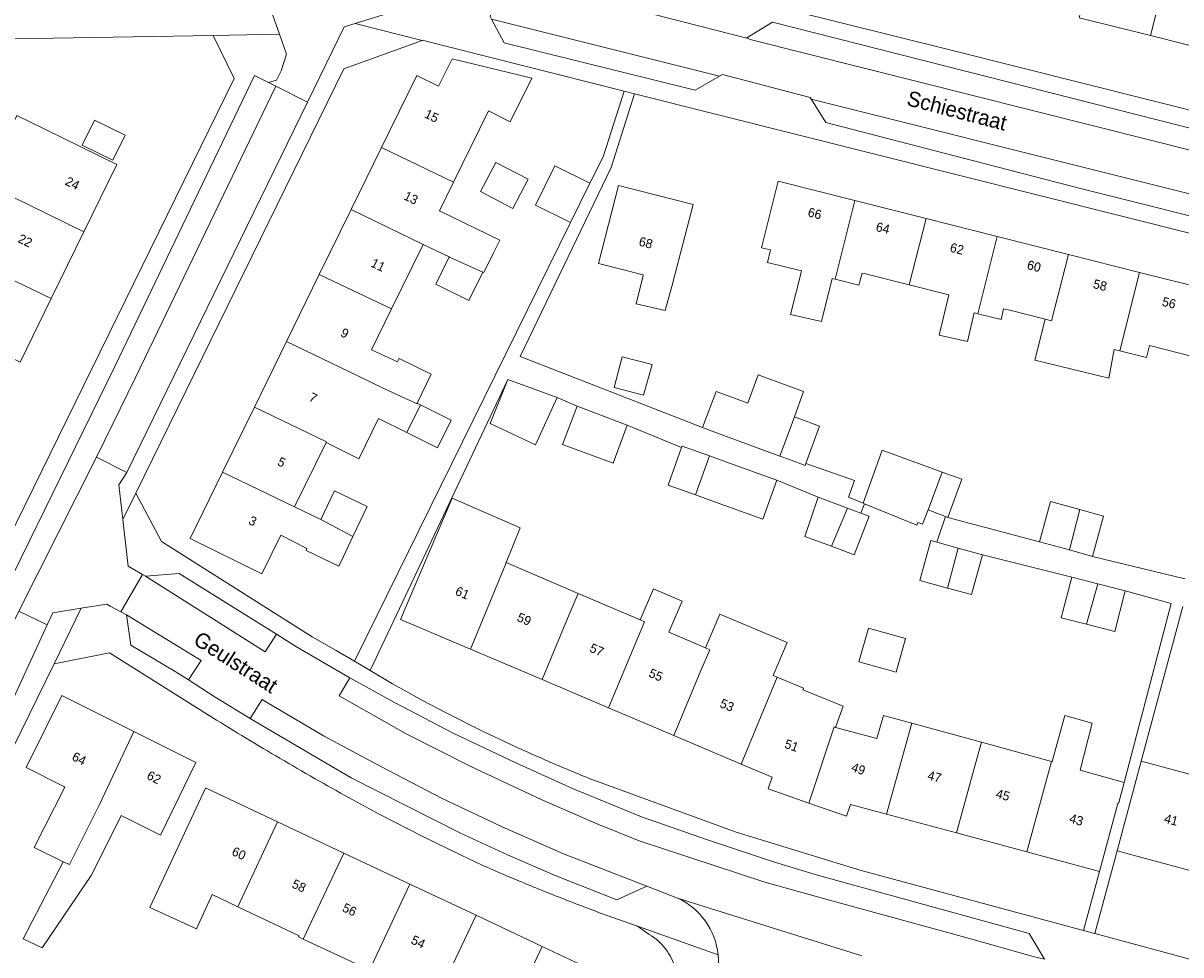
# Model space of a CAD drawing. Header units: metres. Extents: x 151448 to 154749, y 463108 to 465296.
# Tile 182 of 256: x 153131 to 153226, y 463683 to 463759. Entities that reach past the tile are written whole.
import ezdxf
from ezdxf.enums import TextEntityAlignment as Align

# ---------------------------------------------------------------- set-up
doc = ezdxf.new("R2010")
doc.units = ezdxf.units.M
for name, color, linetype, lineweight in [('B-PV-OG-BEBOUWING-GV', 1, 'Continuous', 9), ('B-PV-OG-BEBOUWING-T18', 2, 'Continuous', 9), ('B-PV-OG-TERREIN_ERF-GV', 253, 'Continuous', 9), ('B-PV-OG-TOPOGRAFIE-T18', 2, 'Continuous', 9), ('B-PV-VH-OPENVERHARDING_BETONSTRAATSTEEN-GV', 253, 'Continuous', 9), ('B-PV-VH-OPENVERHARDING_STRAATBAKSTEEN-GV', 253, 'Continuous', 9), ('B-PV-VH-OPENVERHARDING_TEGEL-GV', 253, 'Continuous', 9)]:
    doc.layers.add(name, color=color, linetype=linetype, lineweight=lineweight)
doc.styles.add('Drong', font='txt', dxfattribs={"height": 1.8})

msp = doc.modelspace()

# ---------------------------------------------------------------- linework, layer by layer
at = {"layer": 'B-PV-OG-BEBOUWING-GV', "flags": 128}
for points in [[(153225.506, 463765.915), (153219.662, 463767.389), (153217.685, 463759.485), (153223.532, 463758.022)], [(153231.397, 463764.429), (153231.865, 463766.395), (153229.782, 463766.91), (153229.3, 463764.958), (153225.506, 463765.915), (153223.532, 463758.022), (153229.38, 463756.559), (153231.351, 463764.441)], [(153160.397, 463748.844), (153166.309, 463745.982), (153169.175, 463751.835), (153170.967, 463750.946), (153172.744, 463754.53), (153166.193, 463756.104), (153165.083, 463753.864), (153163.291, 463754.753)], [(153128.848, 463748.177), (153127.746, 463745.929), (153130.036, 463744.807), (153135.955, 463741.905), (153138.667, 463747.437), (153132.747, 463750.338), (153130.457, 463751.46)], [(153135.822, 463749.017), (153138.336, 463747.785), (153139.348, 463749.85), (153136.834, 463751.082)], [(153160.397, 463748.844), (153157.895, 463743.734), (153163.812, 463740.884), (153163.813, 463740.884), (153165.945, 463739.858), (153165.993, 463739.835), (153168.705, 463738.613), (153168.807, 463738.567), (153169.593, 463740.176), (153170.101, 463741.215), (153165.157, 463743.63), (153166.309, 463745.982)], [(153172.437, 463746.231), (153169.784, 463747.611), (153168.536, 463745.211), (153171.188, 463743.831)], [(153175.927, 463742.688), (153177.514, 463745.904), (153174.634, 463747.325), (153173.047, 463744.11)], [(153184.321, 463737.764), (153185.983, 463744.151), (153179.851, 463745.725), (153178.204, 463739.321), (153181.886, 463738.384), (153181.873, 463738.332), (153181.305, 463736.007), (153183.683, 463735.466), (153184.305, 463737.737)], [(153199.265, 463744.475), (153192.975, 463746.061), (153191.601, 463740.61), (153192.34, 463740.423), (153192.079, 463739.39), (153194.882, 463738.699), (153194.851, 463738.578), (153193.968, 463735.118), (153196.522, 463734.561), (153197.408, 463738.075), (153197.638, 463738.019)], [(153127.324, 463739.273), (153133.269, 463736.425), (153135.955, 463741.905), (153130.036, 463744.807), (153128.824, 463742.334)], [(153155.292, 463738.419), (153161.219, 463735.586), (153163.813, 463740.884), (153163.812, 463740.884), (153157.895, 463743.734)], [(153205.107, 463743.002), (153199.265, 463744.475), (153197.638, 463738.019), (153199.598, 463737.535), (153199.849, 463738.53), (153200.024, 463738.486), (153203.733, 463737.551)], [(153203.733, 463737.551), (153206.991, 463736.729), (153206.171, 463733.422), (153208.522, 463732.908), (153209.063, 463735.259), (153209.351, 463735.189), (153210.949, 463741.528), (153205.107, 463743.002)], [(153210.949, 463741.528), (153209.351, 463735.189), (153211.279, 463734.718), (153211.475, 463735.598), (153211.991, 463735.468), (153214.887, 463734.737), (153215.416, 463734.604), (153216.791, 463740.055)], [(153168.705, 463738.613), (153165.993, 463739.835), (153165.945, 463739.858), (153164.847, 463737.617), (153167.564, 463736.285)], [(153221.009, 463732.146), (153222.632, 463738.582), (153216.791, 463740.055), (153215.416, 463734.604), (153214.887, 463734.737), (153214.037, 463731.382), (153220.114, 463729.887), (153220.561, 463732.259)], [(153119.927, 463736.534), (153124.795, 463734.112), (153130.718, 463731.22), (153133.269, 463736.425), (153127.324, 463739.273), (153126.005, 463736.582), (153125.903, 463736.632), (153121.119, 463738.93)], [(153161.219, 463735.586), (153155.292, 463738.419), (153152.598, 463732.917), (153158.516, 463730.067), (153160.652, 463729.029), (153163.314, 463727.802), (153163.329, 463727.833), (153164.487, 463730.225), (153161.85, 463731.502), (153161.724, 463731.241), (153159.567, 463732.213)], [(153222.632, 463738.582), (153221.009, 463732.146), (153223.201, 463731.593), (153223.449, 463732.579), (153227.1, 463731.658), (153228.474, 463737.109)], [(153152.598, 463732.917), (153149.959, 463727.528), (153155.87, 463724.663), (153155.843, 463724.607), (153158.544, 463723.284), (153160.158, 463726.581), (153162.482, 463725.43), (153163.605, 463727.697), (153163.329, 463727.833), (153163.314, 463727.802), (153160.652, 463729.029), (153158.516, 463730.067)], [(153181.908, 463728.493), (153182.607, 463731.029), (153180.165, 463731.661), (153179.497, 463729.127)], [(153169.306, 463726.165), (153173.036, 463724.434), (153174.82, 463728.299), (153170.78, 463729.799)], [(153187.861, 463728.814), (153186.764, 463725.845), (153187.994, 463725.391), (153193.102, 463723.503), (153194.295, 463726.733), (153195.055, 463728.791), (153191.331, 463730.167), (153190.474, 463727.849), (153189.162, 463728.334)], [(153147.345, 463722.189), (153153.264, 463719.34), (153155.843, 463724.607), (153155.87, 463724.663), (153149.959, 463727.528)], [(153163.605, 463727.697), (153162.482, 463725.43), (153165.007, 463724.179), (153166.13, 463726.446)], [(153180.557, 463726.03), (153176.462, 463727.599), (153175.246, 463724.464), (153179.407, 463722.923)], [(153194.295, 463726.733), (153193.102, 463723.503), (153193.904, 463723.207), (153195.174, 463722.738), (153195.234, 463722.9), (153196.367, 463725.967), (153194.751, 463726.565)], [(153186.171, 463720.305), (153187.339, 463723.511), (153185.073, 463724.325), (153185.027, 463724.197), (153183.92, 463721.114)], [(153205.282, 463719.073), (153206.424, 463722.188), (153201.5, 463723.993), (153199.931, 463719.642), (153200.063, 463719.588), (153204.363, 463717.83), (153204.444, 463718.047), (153204.823, 463717.911)], [(153187.339, 463723.511), (153186.171, 463720.305), (153188.117, 463719.606), (153191.693, 463718.322), (153192.846, 463721.534), (153189.27, 463722.818)], [(153153.264, 463719.34), (153147.345, 463722.189), (153144.676, 463716.739), (153150.561, 463713.821), (153152.125, 463717.014), (153154.277, 463715.902), (153154.202, 463715.744), (153156.894, 463714.464), (153157.264, 463715.242), (153158.046, 463716.887), (153155.411, 463718.288)], [(153206.424, 463722.188), (153205.282, 463719.073), (153206.704, 463718.529), (153206.904, 463718.452), (153208.049, 463721.592)], [(153155.411, 463718.288), (153158.046, 463716.887), (153159.225, 463719.368), (153156.533, 463720.648)], [(153167.691, 463707.645), (153170.582, 463714.604), (153170.642, 463714.752), (153171.792, 463717.61), (153166.194, 463720.036), (153161.969, 463710.073)], [(153197.343, 463716.094), (153198.648, 463719.236), (153196.257, 463720.129), (153195.161, 463716.905)], [(153198.648, 463719.236), (153197.343, 463716.094), (153199.21, 463715.399), (153200.442, 463718.567), (153199.756, 463718.823)], [(153217.724, 463719.118), (153215.334, 463719.779), (153214.42, 463716.472), (153216.885, 463715.791)], [(153216.885, 463715.791), (153218.776, 463715.268), (153219.69, 463718.575), (153217.724, 463719.118)], [(153206.864, 463712.667), (153207.742, 463715.944), (153205.991, 463716.429), (153205.513, 463716.562), (153204.607, 463713.293)], [(153207.742, 463715.944), (153206.864, 463712.667), (153208.829, 463712.122), (153209.735, 463715.391)], [(153167.691, 463707.645), (153173.577, 463705.148), (153175.8, 463710.495), (153176.541, 463712.227), (153170.642, 463714.752), (153170.582, 463714.604)], [(153218.268, 463709.688), (153219.217, 463713), (153217.069, 463713.554), (153216.209, 463710.219)], [(153179.042, 463702.829), (153181.982, 463709.898), (153181.645, 463710.042), (153176.541, 463712.227), (153175.8, 463710.495), (153173.577, 463705.148)], [(153179.042, 463702.829), (153184.399, 463700.556), (153186.62, 463705.904), (153187.342, 463707.604), (153187.011, 463707.745), (153183.989, 463709.039), (153185.08, 463711.589), (153182.737, 463712.592), (153181.645, 463710.042), (153181.982, 463709.898)], [(153219.217, 463713), (153218.268, 463709.688), (153220.598, 463709.087), (153221.459, 463712.422)], [(153184.399, 463700.556), (153189.915, 463698.215), (153192.876, 463705.343), (153192.545, 463705.483), (153193.692, 463708.199), (153188.185, 463710.525), (153187.011, 463707.745), (153187.342, 463707.604), (153186.62, 463705.904)], [(153200.373, 463709.377), (153199.599, 463706.604), (153202.659, 463705.75), (153203.433, 463708.523)], [(153192.876, 463705.343), (153189.915, 463698.215), (153192.475, 463697.129), (153192.14, 463696.166), (153195.483, 463695.004), (153197.565, 463701.26), (153197.682, 463701.22), (153198.306, 463702.972), (153194.982, 463704.297), (153195.036, 463704.432)], [(153140.059, 463700.888), (153134.145, 463703.855), (153131.226, 463697.934), (153134.328, 463696.368), (153134.41, 463696.326), (153131.873, 463691.36), (153134.251, 463690.197), (153134.789, 463689.97), (153137.252, 463694.891)], [(153201.866, 463694.098), (153203.933, 463701.564), (153201.614, 463702.199), (153201.07, 463700.31), (153197.682, 463701.22), (153197.565, 463701.26), (153195.483, 463695.004), (153198.569, 463693.932), (153198.903, 463694.895)], [(153215.413, 463698.423), (153213.383, 463691), (153219.351, 463689.394), (153220.855, 463694.987), (153220.937, 463695.06), (153221.37, 463696.709), (153217.748, 463697.71), (153218.749, 463701.574), (153216.506, 463702.196), (153215.451, 463698.413)], [(153134.251, 463690.197), (153130.98, 463683.873), (153132.547, 463683.116), (153136.548, 463689.061), (153138.982, 463693.899), (153139.03, 463693.994), (153142.244, 463692.371), (153145.155, 463698.331), (153140.059, 463700.888), (153137.252, 463694.891), (153134.789, 463689.97)], [(153207.599, 463692.556), (153209.146, 463698.141), (153209.654, 463699.999), (153203.933, 463701.564), (153201.866, 463694.098)], [(153209.654, 463699.999), (153209.146, 463698.141), (153207.599, 463692.556), (153213.383, 463691), (153215.413, 463698.423)], [(153227.165, 463689.361), (153229.173, 463696.716), (153222.77, 463698.45), (153220.793, 463691.087)], [(153148.591, 463686.501), (153151.869, 463693.461), (153145.991, 463696.227), (153145.95, 463696.246), (153141.385, 463686.442), (153145.196, 463684.684), (153146.494, 463687.495)], [(153151.869, 463693.461), (153148.591, 463686.501), (153153.628, 463684.115), (153153.587, 463684.028), (153153.973, 463683.847), (153157.298, 463690.907)], [(153157.298, 463690.907), (153153.973, 463683.847), (153157.399, 463682.242), (153159.404, 463681.298), (153162.727, 463688.352)], [(153162.727, 463688.352), (153159.404, 463681.298), (153161.18, 463680.461), (153164.838, 463678.753), (153168.156, 463685.798)], [(153170.271, 463676.208), (153173.584, 463683.243), (153168.156, 463685.798), (153164.838, 463678.753), (153168.271, 463677.15)], [(153173.584, 463683.243), (153170.271, 463676.208), (153172.046, 463675.372), (153175.385, 463673.799), (153178.698, 463680.837)]]:
    msp.add_lwpolyline(points, close=True, dxfattribs=at)
at = {"layer": 'B-PV-OG-TERREIN_ERF-GV', "flags": 128}
for points in [[(153189.435, 463761.271), (153206.95, 463756.879), (153245.74, 463747.151), (153246.992, 463752.153), (153241.074, 463753.634), (153235.227, 463755.097), (153229.38, 463756.559), (153223.532, 463758.022), (153217.685, 463759.485)], [(153112.548, 463681.635), (153148.291, 463754.511), (153146.588, 463758.035), (153123.548, 463757.653)], [(153240.912, 463738.251), (153181.18, 463753.255), (153179.264, 463747.191), (153171.792, 463731.668), (153186.764, 463725.845), (153187.861, 463728.814), (153189.162, 463728.334), (153190.474, 463727.849), (153191.331, 463730.167), (153195.055, 463728.791), (153194.295, 463726.733), (153194.751, 463726.565), (153196.367, 463725.967), (153195.234, 463722.9), (153199.223, 463721.496), (153198.751, 463720.124), (153199.931, 463719.642), (153201.5, 463723.993), (153206.424, 463722.188), (153208.049, 463721.592), (153206.904, 463718.452), (153214.42, 463716.472), (153215.334, 463719.779), (153217.724, 463719.118), (153219.69, 463718.575), (153218.776, 463715.268), (153226.354, 463713.431)], [(153130.457, 463751.46), (153132.747, 463750.338), (153138.667, 463747.437), (153135.955, 463741.905), (153133.269, 463736.425), (153130.718, 463731.22)], [(153227.1, 463731.658), (153223.449, 463732.579), (153223.201, 463731.593), (153221.009, 463732.146), (153220.561, 463732.259), (153220.114, 463729.887), (153214.037, 463731.382), (153214.887, 463734.737), (153211.991, 463735.468), (153211.475, 463735.598), (153211.279, 463734.718), (153209.351, 463735.189), (153209.063, 463735.259), (153208.522, 463732.908), (153206.171, 463733.422), (153206.991, 463736.729), (153203.733, 463737.551), (153200.024, 463738.486), (153199.849, 463738.53), (153199.598, 463737.535), (153197.638, 463738.019), (153197.408, 463738.075), (153196.522, 463734.561), (153193.968, 463735.118), (153194.851, 463738.578), (153194.882, 463738.699), (153192.079, 463739.39), (153192.34, 463740.423), (153191.601, 463740.61), (153192.975, 463746.061), (153199.265, 463744.475), (153205.107, 463743.002), (153210.949, 463741.528), (153216.791, 463740.055), (153222.632, 463738.582), (153228.474, 463737.109)], [(153173.577, 463705.148), (153167.691, 463707.645), (153161.969, 463710.073), (153166.194, 463720.036), (153171.792, 463717.61), (153170.642, 463714.752), (153176.541, 463712.227), (153181.645, 463710.042), (153182.737, 463712.592), (153185.08, 463711.589), (153183.989, 463709.039), (153187.011, 463707.745), (153188.185, 463710.525), (153193.692, 463708.199), (153192.545, 463705.483), (153192.876, 463705.343), (153195.036, 463704.432), (153194.982, 463704.297), (153198.306, 463702.972), (153197.682, 463701.22), (153201.07, 463700.31), (153201.614, 463702.199), (153203.933, 463701.564), (153209.654, 463699.999), (153215.413, 463698.423), (153215.451, 463698.413), (153216.506, 463702.196), (153218.749, 463701.574), (153217.748, 463697.71), (153221.37, 463696.709), (153225.23, 463711.409), (153221.459, 463712.422), (153220.598, 463709.087), (153218.268, 463709.688), (153216.209, 463710.219), (153217.069, 463713.554), (153209.735, 463715.391), (153208.829, 463712.122), (153206.864, 463712.667), (153204.607, 463713.293), (153205.513, 463716.562), (153205.991, 463716.429), (153206.704, 463718.529), (153205.282, 463719.073), (153204.823, 463717.911), (153204.444, 463718.047), (153204.363, 463717.83), (153200.063, 463719.588), (153199.756, 463718.823), (153200.442, 463718.567), (153199.21, 463715.399), (153197.343, 463716.094), (153195.161, 463716.905), (153196.257, 463720.129), (153192.846, 463721.534), (153191.693, 463718.322), (153188.117, 463719.606), (153186.171, 463720.305), (153183.92, 463721.114), (153185.027, 463724.197), (153180.557, 463726.03), (153179.407, 463722.923), (153175.246, 463724.464), (153176.462, 463727.599), (153174.82, 463728.299), (153173.036, 463724.434), (153169.306, 463726.165), (153170.78, 463729.799), (153159.469, 463705.891), (153161.31, 463704.81), (153162.157, 463704.324), (153163.826, 463703.409), (153165.534, 463702.509), (153168.748, 463700.893), (153170.971, 463699.834)], [(153226.181, 463711.153), (153222.77, 463698.45), (153229.173, 463696.716)], [(153146.854, 463701.83), (153138.069, 463707.344), (153133.508, 463706.435), (153119.979, 463678.862)], [(153178.121, 463696.767), (153189.516, 463692.609), (153199.79, 463689.478), (153218.048, 463684.55), (153219.351, 463689.394), (153213.383, 463691), (153207.599, 463692.556), (153201.866, 463694.098), (153198.903, 463694.895), (153198.569, 463693.932), (153195.483, 463695.004), (153192.14, 463696.166), (153192.475, 463697.129), (153189.915, 463698.215), (153184.399, 463700.556), (153179.042, 463702.829), (153173.577, 463705.148)], [(153168.658, 463689.923), (153166.936, 463690.726), (153163.841, 463692.248), (153160.212, 463694.103), (153158.086, 463695.242)], [(153182.378, 463684.222), (153181.41, 463684.889), (153178.299, 463686.009)]]:
    msp.add_lwpolyline(points, dxfattribs=at)
for points in [[(153163.723, 463757.633), (153157.307, 463755.297), (153140.215, 463720.464), (153140.22, 463720.455), (153142.325, 463716.481), (153154.704, 463708.666), (153156.666, 463707.536), (153158.176, 463706.649), (153175.927, 463742.688), (153173.047, 463744.11), (153174.634, 463747.325), (153177.514, 463745.904), (153178.585, 463748.075), (153180.317, 463753.471), (153163.734, 463757.637), (153163.729, 463757.635)], [(153149.959, 463727.528), (153152.598, 463732.917), (153155.292, 463738.419), (153157.895, 463743.734), (153160.397, 463748.844), (153163.291, 463754.753), (153165.083, 463753.864), (153166.193, 463756.104), (153172.744, 463754.53), (153170.967, 463750.946), (153169.175, 463751.835), (153166.309, 463745.982), (153165.157, 463743.63), (153170.101, 463741.215), (153169.593, 463740.176), (153168.807, 463738.567), (153168.705, 463738.613), (153167.564, 463736.285), (153164.847, 463737.617), (153165.945, 463739.858), (153163.813, 463740.884), (153161.219, 463735.586), (153159.567, 463732.213), (153161.724, 463731.241), (153161.85, 463731.502), (153164.487, 463730.225), (153163.329, 463727.833), (153163.605, 463727.697), (153166.13, 463726.446), (153165.007, 463724.179), (153162.482, 463725.43), (153160.158, 463726.581), (153158.544, 463723.284), (153155.843, 463724.607), (153153.264, 463719.34), (153155.411, 463718.288), (153156.533, 463720.648), (153159.225, 463719.368), (153158.046, 463716.887), (153157.264, 463715.242), (153156.894, 463714.464), (153154.202, 463715.744), (153154.277, 463715.902), (153152.125, 463717.014), (153150.561, 463713.821), (153144.676, 463716.739), (153147.345, 463722.189)], [(153135.822, 463749.017), (153136.834, 463751.082), (153139.348, 463749.85), (153138.336, 463747.785)], [(153172.437, 463746.231), (153171.188, 463743.831), (153168.536, 463745.211), (153169.784, 463747.611)], [(153184.321, 463737.764), (153184.305, 463737.737), (153183.683, 463735.466), (153181.305, 463736.007), (153181.873, 463738.332), (153181.886, 463738.384), (153178.204, 463739.321), (153179.851, 463745.725), (153185.983, 463744.151)], [(153181.908, 463728.493), (153179.497, 463729.127), (153180.165, 463731.661), (153182.607, 463731.029)], [(153200.373, 463709.377), (153203.433, 463708.523), (153202.659, 463705.75), (153199.599, 463706.604)], [(153140.059, 463700.888), (153145.155, 463698.331), (153142.244, 463692.371), (153139.03, 463693.994), (153138.982, 463693.899), (153136.548, 463689.061), (153132.547, 463683.116), (153130.98, 463683.873), (153134.251, 463690.197), (153131.873, 463691.36), (153134.41, 463696.326), (153134.328, 463696.368), (153131.226, 463697.934), (153134.145, 463703.855)], [(153168.156, 463685.798), (153173.584, 463683.243), (153178.698, 463680.837), (153175.385, 463673.799), (153172.046, 463675.372), (153170.271, 463676.208), (153168.271, 463677.15), (153164.838, 463678.753), (153161.18, 463680.461), (153159.404, 463681.298), (153157.399, 463682.242), (153153.973, 463683.847), (153153.587, 463684.028), (153153.628, 463684.115), (153148.591, 463686.501), (153146.494, 463687.495), (153145.196, 463684.684), (153141.385, 463686.442), (153145.95, 463696.246), (153145.991, 463696.227), (153151.869, 463693.461), (153157.298, 463690.907), (153162.727, 463688.352)], [(153244.713, 463684.607), (153238.881, 463686.187), (153232.968, 463687.789), (153227.165, 463689.361), (153220.793, 463691.087), (153218.971, 463684.301), (153277.231, 463668.574), (153279.04, 463675.308), (153273.418, 463676.831), (153267.593, 463678.409), (153261.667, 463680.014), (153255.982, 463681.554), (153250.395, 463683.068)]]:
    msp.add_lwpolyline(points, close=True, dxfattribs=at)
at = {"layer": 'B-PV-OG-TERREIN_ERF-GV'}
for points in [[(153152.429, 463698.465, -0.00669), (153146.854, 463701.83)], [(153170.971, 463699.834, 0.006446), (153174.527, 463698.255)], [(153158.086, 463695.242, -0.006534), (153152.429, 463698.465)], [(153174.527, 463698.255, 0.006684), (153178.121, 463696.767)], [(153171.416, 463688.727, -0.008038), (153168.658, 463689.923)], [(153175.211, 463687.19, -0.005579), (153171.416, 463688.727)], [(153178.299, 463686.009, -0.006797), (153175.211, 463687.19)], [(153184.016, 463677.953, 0.417271), (153182.378, 463684.222)]]:
    msp.add_lwpolyline(points, format="xyb", dxfattribs=at)
at = {"layer": 'B-PV-VH-OPENVERHARDING_BETONSTRAATSTEEN-GV', "flags": 128}
for points in [[(153151.181, 463760.517), (153152.024, 463758.13), (153152.596, 463756.512), (153152.164, 463755.12), (153151.771, 463754.376), (153151.121, 463754.182), (153151.717, 463753.88), (153154.315, 463752.561), (153154.839, 463753.637), (153157.322, 463758.735), (153158.228, 463759.013), (153164.265, 463760.865)], [(153273.566, 463738.546), (153192.491, 463759.13), (153190.394, 463757.827), (153190.659, 463757.715), (153273.704, 463736.826), (153273.764, 463737.075)], [(153272.819, 463733.144), (153272.89, 463733.471), (153195.678, 463752.807), (153195.692, 463752.785), (153196.884, 463750.902), (153217.8, 463745.461), (153272.083, 463731.873)]]:
    msp.add_lwpolyline(points, dxfattribs=at)
for points in [[(153169.439, 463759.373), (153170.478, 463757.442), (153186.137, 463753.531), (153188.156, 463754.696)], [(153116.148, 463685.338), (153117.73, 463684.564), (153124.961, 463699.182), (153126.641, 463702.649), (153130.619, 463710.755), (153137.006, 463723.4), (153140.237, 463730.013), (153151.717, 463753.88), (153151.121, 463754.182), (153149.977, 463754.749), (153138.489, 463730.862), (153135.271, 463724.27), (153134.695, 463723.09), (153129.522, 463712.516), (153129.032, 463711.516), (153123.383, 463699.959)], [(153137.006, 463723.4), (153130.619, 463710.755), (153132.955, 463709.637), (153133.415, 463710.633), (153135.748, 463711.005), (153137.845, 463711.34), (153138.124, 463711.187), (153139.006, 463710.702), (153140.771, 463713.788), (153139.935, 463714.271), (153139.584, 463714.473), (153139.155, 463718.298), (153138.836, 463721.134), (153139.488, 463722.152)], [(153151.767, 463708.884), (153143.783, 463713.87), (153141.017, 463713.647), (153150.846, 463707.431)], [(153144.548, 463705.115), (153145.597, 463706.706), (153139.456, 463710.455), (153139.826, 463707.988), (153143.467, 463705.804)], [(153157.785, 463705.294), (153156.917, 463703.822), (153162.415, 463700.693), (153167.726, 463698.013), (153173.513, 463695.306), (153178.166, 463693.275), (153181.566, 463691.898), (153191.877, 463688.524), (153197.179, 463687.035), (153208.681, 463683.88), (153213.895, 463682.422), (153214.821, 463682.187), (153213.56, 463684.293), (153196.189, 463689.084), (153192.672, 463690.167), (153187.158, 463691.984), (153181.733, 463693.89), (153176.068, 463696.212), (153171.415, 463698.301), (153166.285, 463700.744), (153161.452, 463703.278)], [(153182.179, 463688.179), (153175.348, 463690.853), (153170.313, 463693.058), (153165.33, 463695.413), (153160.348, 463698.004), (153155.633, 463700.542), (153150.948, 463703.284), (153150.601, 463703.506), (153149.616, 463701.957), (153150.034, 463701.702), (153157.913, 463697.071), (153166.833, 463692.564), (153170.74, 463690.769), (153174.646, 463689.063), (153179.715, 463687.066)]]:
    msp.add_lwpolyline(points, close=True, dxfattribs=at)
at = {"layer": 'B-PV-VH-OPENVERHARDING_STRAATBAKSTEEN-GV', "flags": 128}
for points in [[(153272.89, 463733.471), (153273.704, 463736.826), (153190.659, 463757.715), (153190.394, 463757.827), (153190.389, 463757.824), (153183.85, 463759.489), (153170.215, 463763), (153169.326, 463759.582), (153169.439, 463759.373), (153188.156, 463754.696), (153188.397, 463754.835), (153195.585, 463752.954), (153195.678, 463752.807)], [(153151.717, 463753.88), (153140.237, 463730.013), (153137.006, 463723.4), (153139.488, 463722.152), (153154.315, 463752.561)], [(153117.73, 463684.564), (153120.375, 463683.262), (153125.793, 463694.139), (153132.955, 463709.637), (153130.619, 463710.755), (153126.641, 463702.649), (153124.961, 463699.182)]]:
    msp.add_lwpolyline(points, close=True, dxfattribs=at)
for points in [[(153213.895, 463682.422), (153208.681, 463683.88), (153197.179, 463687.035), (153191.877, 463688.524), (153181.566, 463691.898), (153178.166, 463693.275), (153173.513, 463695.306), (153167.726, 463698.013), (153162.415, 463700.693), (153156.917, 463703.822), (153157.785, 463705.294), (153157.752, 463705.312), (153153.424, 463707.849), (153151.767, 463708.884), (153150.846, 463707.431), (153141.017, 463713.647), (153140.771, 463713.788), (153139.006, 463710.702), (153139.456, 463710.455), (153145.597, 463706.706), (153144.548, 463705.115), (153146.751, 463703.709), (153149.616, 463701.957), (153150.601, 463703.506), (153150.948, 463703.284), (153155.633, 463700.542), (153160.348, 463698.004), (153165.33, 463695.413), (153170.313, 463693.058), (153175.348, 463690.853), (153182.179, 463688.179), (153184.713, 463687.209), (153199.844, 463682.47)], [(153199.844, 463682.47), (153184.713, 463687.209)]]:
    msp.add_lwpolyline(points, dxfattribs=at)
at = {"layer": 'B-PV-VH-OPENVERHARDING_STRAATBAKSTEEN-GV'}
for points in [[(153184.713, 463687.209, -0.262668), (153188.043, 463682.551)], [(153188.043, 463682.551, -0.141417), (153187.491, 463679.369)]]:
    msp.add_lwpolyline(points, format="xyb", dxfattribs=at)
at = {"layer": 'B-PV-VH-OPENVERHARDING_TEGEL-GV', "flags": 128}
for points in [[(153164.265, 463760.865), (153158.228, 463759.013), (153163.723, 463757.633), (153163.729, 463757.635), (153163.734, 463757.637), (153180.317, 463753.471), (153181.18, 463753.255), (153240.912, 463738.251), (153244.067, 463737.458), (153272.211, 463730.389), (153302.626, 463722.749), (153305.799, 463721.952), (153352.673, 463710.178), (153358.204, 463708.766), (153355.762, 463712.723), (153353.563, 463713.261), (153353.14, 463713.364)], [(153368.532, 463716.358), (153310.482, 463730.915), (153307.377, 463731.694), (153274.49, 463739.941), (153248.869, 463746.366), (153245.74, 463747.151), (153206.95, 463756.879), (153189.435, 463761.271)], [(153152.024, 463758.13), (153151.181, 463760.517), (153150.9, 463760.426), (153148.969, 463760.479), (153071.682, 463759.084), (153069.728, 463759.056), (153068.583, 463759.019), (153066.67, 463758.953), (153048.958, 463758.665)], [(153272.083, 463731.873), (153217.8, 463745.461), (153196.884, 463750.902), (153195.692, 463752.785), (153195.678, 463752.807), (153195.585, 463752.954), (153188.397, 463754.835), (153188.156, 463754.696), (153186.137, 463753.531), (153170.478, 463757.442), (153169.439, 463759.373)], [(153183.85, 463759.489), (153190.389, 463757.824), (153190.394, 463757.827), (153192.491, 463759.13), (153273.566, 463738.546)], [(153123.548, 463757.653), (153146.588, 463758.035), (153152.024, 463758.13)], [(153170.971, 463699.834), (153168.748, 463700.893), (153165.534, 463702.509), (153163.826, 463703.409), (153162.157, 463704.324), (153161.31, 463704.81), (153159.469, 463705.891), (153158.176, 463706.649), (153156.666, 463707.536), (153154.704, 463708.666), (153142.325, 463716.481), (153140.22, 463720.455), (153139.155, 463718.298), (153139.584, 463714.473), (153139.935, 463714.271), (153140.771, 463713.788), (153141.017, 463713.647), (153143.783, 463713.87), (153151.767, 463708.884), (153153.424, 463707.849), (153157.752, 463705.312), (153157.785, 463705.294), (153161.452, 463703.278), (153166.285, 463700.744), (153171.415, 463698.301), (153176.068, 463696.212), (153181.733, 463693.89), (153187.158, 463691.984), (153192.672, 463690.167), (153196.189, 463689.084), (153213.56, 463684.293), (153214.821, 463682.187)], [(153226.354, 463713.431), (153218.776, 463715.268), (153216.885, 463715.791), (153214.42, 463716.472), (153206.904, 463718.452), (153206.704, 463718.529), (153205.991, 463716.429), (153207.742, 463715.944), (153209.735, 463715.391), (153217.069, 463713.554), (153219.217, 463713), (153221.459, 463712.422), (153225.23, 463711.409), (153221.37, 463696.709), (153220.937, 463695.06), (153220.855, 463694.987), (153219.351, 463689.394), (153218.048, 463684.55), (153218.971, 463684.301), (153220.793, 463691.087), (153222.77, 463698.45), (153226.181, 463711.153)], [(153184.713, 463687.209), (153182.179, 463688.179), (153179.715, 463687.066), (153174.646, 463689.063), (153170.74, 463690.769), (153166.833, 463692.564), (153157.913, 463697.071), (153150.034, 463701.702), (153149.616, 463701.957), (153146.751, 463703.709), (153144.548, 463705.115), (153143.467, 463705.804), (153139.826, 463707.988), (153139.456, 463710.455), (153139.006, 463710.702), (153138.124, 463711.187), (153137.845, 463711.34), (153135.748, 463711.005), (153133.508, 463706.435), (153138.069, 463707.344), (153146.854, 463701.83)], [(153338.027, 463648.927), (153340.975, 463650.626), (153342.236, 463655.297), (153341.101, 463653.786), (153339.313, 463652.811), (153337.81, 463652.392), (153337.74, 463652.241), (153278.147, 463668.327), (153277.231, 463668.574), (153218.971, 463684.301), (153218.048, 463684.55), (153199.79, 463689.478), (153189.516, 463692.609), (153178.121, 463696.767)], [(153158.086, 463695.242), (153160.212, 463694.103), (153163.841, 463692.248), (153166.936, 463690.726), (153168.658, 463689.923)], [(153178.299, 463686.009), (153181.41, 463684.889), (153188.043, 463682.551)], [(153188.043, 463682.551), (153181.41, 463684.889), (153182.378, 463684.222)]]:
    msp.add_lwpolyline(points, dxfattribs=at)
for points in [[(153139.155, 463718.298), (153140.22, 463720.455), (153140.215, 463720.464), (153157.307, 463755.297), (153163.723, 463757.633), (153158.228, 463759.013), (153157.322, 463758.735), (153154.839, 463753.637), (153154.315, 463752.561), (153139.488, 463722.152), (153138.836, 463721.134)], [(153116.148, 463685.338), (153123.383, 463699.959), (153129.032, 463711.516), (153129.522, 463712.516), (153134.695, 463723.09), (153135.271, 463724.27), (153138.489, 463730.862), (153149.977, 463754.749), (153151.121, 463754.182), (153151.771, 463754.376), (153152.164, 463755.12), (153152.596, 463756.512), (153152.024, 463758.13), (153146.588, 463758.035), (153148.291, 463754.511), (153112.548, 463681.635), (153111.009, 463678.426), (153103.046, 463661.826), (153101.317, 463661.231), (153099.495, 463661.377), (153103.513, 463659.987), (153109.286, 463671.713)], [(153193.102, 463723.503), (153187.994, 463725.391), (153186.764, 463725.845), (153171.792, 463731.668), (153179.264, 463747.191), (153181.18, 463753.255), (153180.317, 463753.471), (153178.585, 463748.075), (153177.514, 463745.904), (153175.927, 463742.688), (153158.176, 463706.649), (153159.469, 463705.891), (153170.78, 463729.799), (153174.82, 463728.299), (153176.462, 463727.599), (153180.557, 463726.03), (153185.027, 463724.197), (153185.073, 463724.325), (153187.339, 463723.511), (153189.27, 463722.818), (153192.846, 463721.534), (153196.257, 463720.129), (153198.648, 463719.236), (153199.756, 463718.823), (153200.063, 463719.588), (153199.931, 463719.642), (153198.751, 463720.124), (153199.223, 463721.496), (153195.234, 463722.9), (153195.174, 463722.738), (153193.904, 463723.207)], [(153135.748, 463711.005), (153133.415, 463710.633), (153132.955, 463709.637), (153125.793, 463694.139), (153120.375, 463683.262), (153108.085, 463657.902), (153109.326, 463657.443), (153116.009, 463671.024), (153116.863, 463670.56), (153119.491, 463669.133), (153122.083, 463675.86), (153122.796, 463677.709), (153119.979, 463678.862), (153133.508, 463706.435)]]:
    msp.add_lwpolyline(points, close=True, dxfattribs=at)
at = {"layer": 'B-PV-VH-OPENVERHARDING_TEGEL-GV'}
for points in [[(153146.854, 463701.83, 0.00669), (153152.429, 463698.465)], [(153174.527, 463698.255, -0.006446), (153170.971, 463699.834)], [(153152.429, 463698.465, 0.006534), (153158.086, 463695.242)], [(153178.121, 463696.767, -0.006684), (153174.527, 463698.255)], [(153168.658, 463689.923, 0.008038), (153171.416, 463688.727)], [(153171.416, 463688.727, 0.005579), (153175.211, 463687.19)], [(153175.211, 463687.19, 0.006797), (153178.299, 463686.009)], [(153188.043, 463682.551, 0.262668), (153184.713, 463687.209)], [(153182.378, 463684.222, -0.417271), (153184.016, 463677.953)], [(153187.491, 463679.369, 0.141417), (153188.043, 463682.551)]]:
    msp.add_lwpolyline(points, format="xyb", dxfattribs=at)

# ---------------------------------------------------------------- texts
at = {"layer": 'B-PV-OG-BEBOUWING-T18', "style": 'Drong'}
for s, rotation, p in [('15', 333.9, (153164.519, 463751.423)), ('24', 333.9, (153135.028, 463745.905)), ('13', 333.9, (153162.822, 463744.701)), ('66', 345.9, (153195.973, 463743.421)), ('64', 345.9, (153201.566, 463742.222)), ('22', 333.9, (153131.15, 463741.191)), ('68', 345.6, (153182.1, 463741.018)), ('62', 345.8, (153207.647, 463740.523)), ('11', 333.9, (153160.122, 463739.186)), ('60', 345.8, (153213.976, 463739.092)), ('58', 345.8, (153219.398, 463737.538)), ('56', 345.9, (153225.061, 463736.087)), ('9', 333.9, (153157.384, 463733.595)), ('7', 333.9, (153154.789, 463728.295)), ('5', 333.9, (153152.196, 463723)), ('3', 333.9, (153149.83, 463718.169)), ('61', 337, (153167.041, 463712.266)), ('59', 337, (153172.118, 463710.112)), ('57', 337, (153178.079, 463707.583)), ('55', 337, (153182.924, 463705.527)), ('53', 337, (153188.767, 463703.048)), ('51', 340.9, (153194.071, 463699.73)), ('64', 333.4, (153135.576, 463698.662)), ('49', 340.9, (153199.553, 463697.825)), ('62', 333.2, (153141.723, 463697.115)), ('47', 344.9, (153205.808, 463697.18)), ('45', 344.9, (153211.418, 463695.671)), ('43', 344.6, (153217.452, 463693.642)), ('41', 344.9, (153225.238, 463693.638)), ('60', 334.7, (153148.693, 463690.879)), ('58', 334.8, (153153.626, 463688.214)), ('56', 334.8, (153157.775, 463686.262)), ('54', 334.8, (153163.413, 463683.609))]:
    msp.add_text(s, height=0.75, rotation=rotation, dxfattribs=at).set_placement(p, align=Align.MIDDLE)
at = {"layer": 'B-PV-OG-TOPOGRAFIE-T18', "style": 'Drong'}
for s, rotation, p in [('Schiestraat', 345.4, (153207.653, 463751.896)), ('Geulstraat', 327.3, (153148.449, 463706.599))]:
    msp.add_text(s, height=1.25, rotation=rotation, dxfattribs=at).set_placement(p, align=Align.MIDDLE)

doc.saveas('drawing.dxf')
